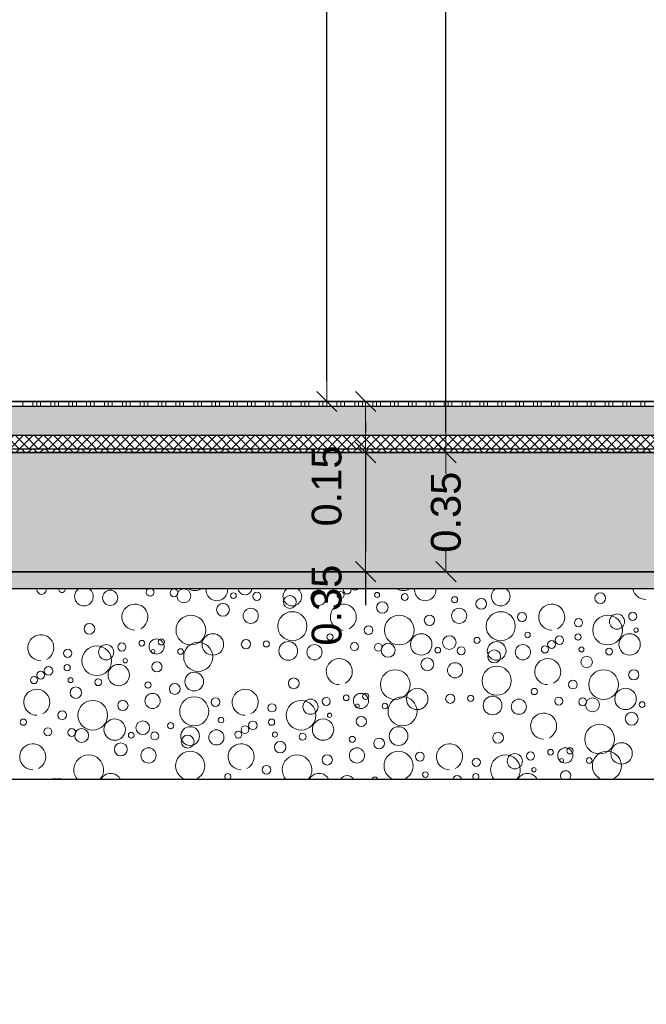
# Model space of a CAD drawing. Header units: metres. Extents: x -12 to 57.2, y -22.2 to 2.8.
# Tile 4 of 126: x 1.2 to 3.1, y -16.2 to -13.3. Entities that reach past the tile are written whole.
import ezdxf

# ---------------------------------------------------------------- set-up
doc = ezdxf.new("R2010")
doc.units = ezdxf.units.M
doc.header["$LTSCALE"] = 0.4
doc.header["$MEASUREMENT"] = 0
doc.linetypes.add('Strichlinie', pattern=[0.2, 0.15, -0.05])
doc.layers.get('0').update_dxf_attribs({"color": 8, "lineweight": 9})
doc.layers.get('Defpoints').update_dxf_attribs({"color": 8, "lineweight": 9})
for name, color, linetype in [('Neubau_A - Bodenaustausch', 8, 'Continuous'), ('Neubau_A - Sauberkeitsschicht', 8, 'Continuous'), ('Neubau_A-Bodenplatte', 8, 'Continuous'), ('Neubau_B-Bodenaufbau', 8, 'Continuous'), ('Neubau_T-Bemaßung', 8, 'Continuous')]:
    doc.layers.add(name, color=color, linetype=linetype)
doc.layers.add('S-Linien _ Schraffuren.2D', color=8, linetype='Continuous', lineweight=9)
doc.styles.add('ERSTELLTER_STIL_2', font='arial.ttf')
doc.dimstyles.new('ERSTELLTER_STIL__1', dxfattribs={"dimtxt": 0.0875, "dimasz": 0.059375, "dimexe": 0.18, "dimexo": 0.0625, "dimgap": 0, "dimtad": 1, "dimzin": 0, "dimdsep": 46, "dimtxsty": 'ERSTELLTER_STIL_2', "dimblk": 'ARROWHEAD_6', "dimblk1": 'ARROWHEAD_6', "dimblk2": 'ARROWHEAD_6', "dimcen": 0.09, "dimclrd": 7, "dimclre": 7, "dimclrt": 7, "dimazin": 0, "dimtfac": 1, "dimtdec": 4, "dimtmove": 0, "dimatfit": 3, "dimfxl": 1, "dimtolj": 1, "dimtzin": 0, "dimarcsym": 0})
pattern_1 = [(45, (-2907.6834, -10.175), (-0.0353553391, 0.0353553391), [0.0375, -0.0125]), (45, (-2907.6834, -10.139645), (-0.0353553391, 0.0353553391), [0.0375, -0.0125])]

# ---------------------------------------------------------------- blocks, each defined once
blk = doc.blocks.new('*X441', base_point=(-24191.6502, 0))
at = {"layer": 'Neubau_A - Bodenaustausch', "color": 253, "linetype": 'Continuous', "lineweight": 9, "true_color": 0x9f9f9f}
for centre, radius in [((-21282.4734, -4.8063), 0.0223), ((-21282.2862, -4.792), 0.0115), ((-21282.2572, -4.8006), 0.0205), ((-21282.1117, -4.8001), 0.00837), ((-21282.0427, -4.8021), 0.0118), ((-21281.8616, -4.8063), 0.0223), ((-21281.7971, -4.7981), 0.0103), ((-21281.6896, -4.7981), 0.00732), ((-21281.6084, -4.8042), 0.0101), ((-21281.0345, -4.8075), 0.0158), ((-21282.1422, -4.8416), 0.0189), ((-21281.9459, -4.8186), 0.0189), ((-21281.6743, -4.835), 0.0169), ((-21281.4623, -4.8123), 0.00908), ((-21281.3838, -4.8241), 0.0158), ((-21282.0608, -4.8593), 0.0223), ((-21281.9385, -4.8899), 0.0427), ((-21281.4489, -4.8593), 0.0223), ((-21281.3267, -4.8899), 0.0427), ((-21281.2641, -4.8627), 0.013), ((-21280.9853, -4.8763), 0.0223), ((-21280.9391, -4.8608), 0.0119), ((-21282.5345, -4.8975), 0.0158), ((-21282.2365, -4.9013), 0.0436), ((-21281.6247, -4.9013), 0.0436), ((-21281.5361, -4.8725), 0.015), ((-21281.0983, -4.8795), 0.0119), ((-21281.0128, -4.9013), 0.0436), ((-21282.172, -4.9434), 0.0315), ((-21281.8282, -4.9216), 0.00908), ((-21281.7146, -4.9013), 0.0128), ((-21281.5602, -4.9434), 0.0315), ((-21281.2479, -4.9155), 0.00812), ((-21281.0997, -4.9216), 0.00908), ((-21280.9483, -4.9434), 0.0315), ((-21280.9293, -4.9013), 0.00642), ((-21282.4391, -4.9508), 0.0119), ((-21282.3802, -4.9398), 0.00837), ((-21282.3371, -4.9493), 0.0223), ((-21282.3234, -4.9358), 0.00908), ((-21282.2149, -4.9799), 0.0427), ((-21282.0747, -4.9427), 0.0137), ((-21282.0149, -4.9418), 0.00908), ((-21281.9505, -4.9625), 0.0275), ((-21281.7562, -4.9498), 0.0117), ((-21281.6862, -4.952), 0.0115), ((-21281.6572, -4.9606), 0.0205), ((-21281.4776, -4.9381), 0.0201), ((-21281.396, -4.9317), 0.00908), ((-21281.3386, -4.9625), 0.0275), ((-21281.1775, -4.9436), 0.0115), ((-21281.1545, -4.931), 0.0126), ((-21282.5983, -4.9695), 0.0119), ((-21282.5128, -4.9913), 0.0436), ((-21282.4853, -4.9663), 0.0223), ((-21282.3477, -4.9642), 0.00574), ((-21282.2666, -4.9642), 0.00837), ((-21281.8734, -4.9663), 0.0223), ((-21281.5117, -4.9601), 0.00837), ((-21281.4427, -4.9621), 0.0118), ((-21281.3459, -4.9786), 0.0189), ((-21281.2616, -4.9663), 0.0223), ((-21281.1971, -4.9581), 0.0103), ((-21281.0896, -4.9581), 0.00732), ((-21281.0084, -4.9642), 0.0101), ((-21282.4293, -4.9913), 0.00642), ((-21282.3361, -5.0093), 0.015), ((-21281.5422, -5.0016), 0.0189), ((-21281.4608, -5.0193), 0.0223), ((-21281.0743, -4.995), 0.0169), ((-21282.6775, -5.0336), 0.0115), ((-21282.6545, -5.021), 0.0126), ((-21282.5997, -5.0116), 0.00908), ((-21282.4483, -5.0334), 0.0315), ((-21282.2268, -5.0525), 0.0275), ((-21281.6365, -5.0613), 0.0436), ((-21281.3385, -5.0499), 0.0427), ((-21281.0247, -5.0613), 0.0436), ((-21280.9361, -5.0325), 0.015), ((-21282.6971, -5.0481), 0.0103), ((-21282.5896, -5.0481), 0.00732), ((-21282.5084, -5.0542), 0.0101), ((-21282.3623, -5.0623), 0.00908), ((-21282.2838, -5.0741), 0.0158), ((-21281.9345, -5.0575), 0.0158), ((-21281.1146, -5.0613), 0.0128), ((-21282.5743, -5.085), 0.0169), ((-21282.3489, -5.1093), 0.0223), ((-21281.7371, -5.1093), 0.0223), ((-21281.7234, -5.0958), 0.00908), ((-21281.572, -5.1034), 0.0315), ((-21281.2282, -5.0816), 0.00908), ((-21280.9602, -5.1034), 0.0315), ((-21282.5247, -5.1513), 0.0436), ((-21282.4361, -5.1225), 0.015), ((-21282.2267, -5.1399), 0.0427), ((-21282.1641, -5.1127), 0.013), ((-21281.9128, -5.1513), 0.0436), ((-21281.8853, -5.1263), 0.0223), ((-21281.8391, -5.1108), 0.0119), ((-21281.7802, -5.0998), 0.00837), ((-21281.6666, -5.1242), 0.00837), ((-21281.6149, -5.1399), 0.0427), ((-21281.4747, -5.1027), 0.0137), ((-21281.4149, -5.1018), 0.00908), ((-21281.3505, -5.1225), 0.0275), ((-21281.2734, -5.1263), 0.0223), ((-21281.1562, -5.1098), 0.0117), ((-21281.0862, -5.112), 0.0115), ((-21281.0572, -5.1206), 0.0205), ((-21280.9117, -5.1201), 0.00837), ((-21282.6146, -5.1513), 0.0128), ((-21281.9983, -5.1295), 0.0119), ((-21281.8293, -5.1513), 0.00642), ((-21281.7477, -5.1242), 0.00574), ((-21280.9422, -5.1616), 0.0189), ((-21282.7282, -5.1716), 0.00908), ((-21282.4602, -5.1934), 0.0315), ((-21282.3776, -5.1881), 0.0201), ((-21282.296, -5.1817), 0.00908), ((-21282.1479, -5.1655), 0.00812), ((-21282.0545, -5.181), 0.0126), ((-21281.9997, -5.1716), 0.00908), ((-21281.8483, -5.1934), 0.0315), ((-21281.7361, -5.1693), 0.015), ((-21282.6562, -5.1998), 0.0117), ((-21282.5862, -5.202), 0.0115), ((-21282.5572, -5.2106), 0.0205), ((-21282.4117, -5.2101), 0.00837), ((-21282.3427, -5.2121), 0.0118), ((-21282.2386, -5.2125), 0.0275), ((-21282.1616, -5.2163), 0.0223), ((-21282.0971, -5.2081), 0.0103), ((-21282.0775, -5.1936), 0.0115), ((-21281.9896, -5.2081), 0.00732), ((-21281.6268, -5.2125), 0.0275), ((-21281.3345, -5.2175), 0.0158), ((-21281.0365, -5.2213), 0.0436), ((-21282.2459, -5.2286), 0.0189), ((-21281.9743, -5.245), 0.0169), ((-21281.9084, -5.2142), 0.0101), ((-21281.7623, -5.2223), 0.00908), ((-21281.6838, -5.2341), 0.0158), ((-21280.972, -5.2634), 0.0315), ((-21282.4422, -5.2516), 0.0189), ((-21282.3608, -5.2693), 0.0223), ((-21281.7489, -5.2693), 0.0223), ((-21281.5641, -5.2727), 0.013), ((-21281.2391, -5.2708), 0.0119), ((-21281.1802, -5.2598), 0.00837), ((-21281.1371, -5.2693), 0.0223), ((-21281.1234, -5.2558), 0.00908), ((-21281.8361, -5.2825), 0.015), ((-21281.3983, -5.2895), 0.0119), ((-21281.2853, -5.2863), 0.0223), ((-21281.1477, -5.2842), 0.00574), ((-21281.0666, -5.2842), 0.00837), ((-21282.0146, -5.3113), 0.0128), ((-21281.5479, -5.3255), 0.00812), ((-21281.2293, -5.3113), 0.00642)]:
    blk.add_circle(centre, radius, dxfattribs=at)
for centre, radius, start, end in [((-21282.6747, -4.7827), 0.0137, 168.4216, 11.5784), ((-21282.6149, -4.7818), 0.00908, 168.2756, 11.7244), ((-21282.5505, -4.8025), 0.0275, 125.4055, 54.5945), ((-21282.3562, -4.7898), 0.0117, 123.4816, 56.5184), ((-21282.2247, -4.7413), 0.0436, 242.5976, 297.4024), ((-21282.1602, -4.7834), 0.0315, 173.891, 6.109), ((-21282.0776, -4.7781), 0.0201, 185.5347, 354.4653), ((-21281.996, -4.7717), 0.00908, 246.1817, 293.8183), ((-21281.9386, -4.8025), 0.0275, 125.4055, 54.5945), ((-21281.7775, -4.7836), 0.0115, 161.9257, 18.0743), ((-21281.7545, -4.771), 0.0126, 225.3289, 314.6711), ((-21281.6128, -4.7413), 0.0436, 242.5976, 297.4024), ((-21281.5483, -4.7834), 0.0315, 173.891, 6.109), ((-21281.3268, -4.8025), 0.0275, 125.4055, 54.5945), ((-21280.9008, -4.7731), 0.0382, 190.3599, 270), ((-21282.4008, -4.8631), 0.0382, 296.5651, 270), ((-21281.7889, -4.8631), 0.0382, 296.5651, 270), ((-21281.1771, -4.8631), 0.0382, 296.5651, 270), ((-21282.6771, -4.9531), 0.0382, 296.5651, 270), ((-21281.8008, -5.0231), 0.0382, 296.5651, 270), ((-21281.1889, -5.0231), 0.0382, 296.5651, 270), ((-21282.6889, -5.1131), 0.0382, 296.5651, 270), ((-21282.0771, -5.1131), 0.0382, 296.5651, 270), ((-21281.2008, -5.1831), 0.0382, 296.5651, 270), ((-21282.7008, -5.2731), 0.0382, 296.5651, 270), ((-21282.2385, -5.2999), 0.0427, 290.0207, 249.9793), ((-21282.0889, -5.2731), 0.0382, 296.5651, 270), ((-21281.6267, -5.2999), 0.0427, 290.0207, 249.9793), ((-21281.4771, -5.2731), 0.0382, 296.5651, 270), ((-21281.0149, -5.2999), 0.0427, 290.0207, 249.9793), ((-21282.5365, -5.3113), 0.0436, 318.8368, 221.1632), ((-21281.9247, -5.3113), 0.0436, 318.8368, 221.1632), ((-21281.3128, -5.3113), 0.0436, 318.8368, 221.1632), ((-21281.1361, -5.3293), 0.015, 314.6061, 225.3939), ((-21282.6371, -5.3593), 0.0223, 60.1014, 119.8986), ((-21282.6234, -5.3458), 0.00908, 39.3676, 140.6324), ((-21282.472, -5.3534), 0.0315, 25.079, 154.921), ((-21282.3747, -5.3527), 0.0137, 68.935, 111.065), ((-21282.1282, -5.3316), 0.00908, 291.416, 248.584), ((-21281.8602, -5.3534), 0.0315, 25.079, 154.921), ((-21281.7776, -5.3481), 0.0201, 23.5808, 156.4192), ((-21281.696, -5.3417), 0.00908, 10.7824, 169.2176), ((-21281.4545, -5.341), 0.0126, 4.7004, 175.2996), ((-21281.3997, -5.3316), 0.00908, 291.416, 248.584), ((-21281.2483, -5.3534), 0.0315, 25.079, 154.921)]:
    blk.add_arc(centre, radius, start, end, dxfattribs=at)
blk = doc.blocks.new('ARROWHEAD_6')
at = {"color": 0, "linetype": 'Continuous', "lineweight": 0}
for p, q in [((-0.5, -0.5), (0.5, 0.5)), ((0, 0), (-1, 0))]:
    blk.add_line(p, q, dxfattribs=at)
blk = doc.blocks.new('*D554')
at = {"layer": 'Defpoints', "color": 0, "linetype": 'Continuous', "transparency": 16777216}
for p in [(-0.285, -14.555), (2.4794, -14.555), (-0.285, -14.905)]:
    blk.add_point(p, dxfattribs=at)
at = {"layer": 'Neubau_T-Bemaßung', "linetype": 'Continuous', "lineweight": -2, "transparency": 16777216}
for p, q in [((-0.2225, -14.555), (2.6594, -14.555)), ((2.4794, -14.6144), (2.4794, -14.6162)), ((2.4794, -14.8456), (2.4794, -14.8441)), ((-0.2225, -14.905), (2.6594, -14.905))]:
    blk.add_line(p, q, dxfattribs=at)
at = {"layer": 'Neubau_T-Bemaßung', "linetype": 'Continuous', "lineweight": -2, "transparency": 16777216, "xscale": 0.059375, "yscale": 0.059375, "zscale": 0.059375}
for p, rotation in [((2.4794, -14.555), 90), ((2.4794, -14.905), 270)]:
    blk.add_blockref('ARROWHEAD_6', p, dxfattribs=dict(at, rotation=rotation))
at = {"layer": 'Neubau_T-Bemaßung', "linetype": 'Continuous', "transparency": 16777216, "insert": (2.4794, -14.7301), "char_height": 0.0875, "attachment_point": 5, "rotation": 90, "style": 'ERSTELLTER_STIL_2'}
blk.add_mtext('\\A1;0.35', dxfattribs=at)
blk = doc.blocks.new('*D555')
at = {"layer": 'Defpoints', "color": 0, "linetype": 'Continuous', "transparency": 16777216}
for p in [(-0.3, -10.655), (2.4794, -10.655), (-0.285, -14.555)]:
    blk.add_point(p, dxfattribs=at)
at = {"layer": 'Neubau_T-Bemaßung', "linetype": 'Continuous', "lineweight": -2, "transparency": 16777216}
for p, q in [((-0.2375, -10.655), (2.6594, -10.655)), ((2.4794, -10.7144), (2.4794, -12.495)), ((2.4794, -14.4956), (2.4794, -12.722)), ((-0.2225, -14.555), (2.6594, -14.555))]:
    blk.add_line(p, q, dxfattribs=at)
at = {"layer": 'Neubau_T-Bemaßung', "linetype": 'Continuous', "lineweight": -2, "transparency": 16777216, "xscale": 0.059375, "yscale": 0.059375, "zscale": 0.059375}
for p, rotation in [((2.4794, -10.655), 90), ((2.4794, -14.555), 270)]:
    blk.add_blockref('ARROWHEAD_6', p, dxfattribs=dict(at, rotation=rotation))
at = {"layer": 'Neubau_T-Bemaßung', "linetype": 'Continuous', "transparency": 16777216, "insert": (2.4794, -12.6085), "char_height": 0.0875, "attachment_point": 5, "rotation": 90, "style": 'ERSTELLTER_STIL_2'}
blk.add_mtext('\\A1;3.90', dxfattribs=at)
blk = doc.blocks.new('*D568')
at = {"layer": 'Defpoints', "color": 0, "linetype": 'Continuous', "transparency": 16777216}
for p in [(-0.285, -14.555), (23.9206, -14.555), (-0.285, -14.905)]:
    blk.add_point(p, dxfattribs=at)
at = {"layer": 'Neubau_T-Bemaßung', "linetype": 'Continuous', "lineweight": -2, "transparency": 16777216}
for p, q in [((-0.2225, -14.555), (24.1006, -14.555)), ((23.9206, -14.6144), (23.9206, -14.6162)), ((23.9206, -14.8456), (23.9206, -14.8441)), ((-0.2225, -14.905), (24.1006, -14.905))]:
    blk.add_line(p, q, dxfattribs=at)
at = {"layer": 'Neubau_T-Bemaßung', "linetype": 'Continuous', "lineweight": -2, "transparency": 16777216, "xscale": 0.059375, "yscale": 0.059375, "zscale": 0.059375}
for p, rotation in [((23.9206, -14.555), 90), ((23.9206, -14.905), 270)]:
    blk.add_blockref('ARROWHEAD_6', p, dxfattribs=dict(at, rotation=rotation))
at = {"layer": 'Neubau_T-Bemaßung', "linetype": 'Continuous', "transparency": 16777216, "insert": (23.9206, -14.7301), "char_height": 0.0875, "attachment_point": 5, "rotation": 90, "style": 'ERSTELLTER_STIL_2'}
blk.add_mtext('\\A1;0.35', dxfattribs=at)
blk = doc.blocks.new('*D569')
at = {"layer": 'Defpoints', "color": 0, "linetype": 'Continuous', "transparency": 16777216}
for p in [(-0.3, -10.655), (23.9206, -10.655), (-0.285, -14.555)]:
    blk.add_point(p, dxfattribs=at)
at = {"layer": 'Neubau_T-Bemaßung', "linetype": 'Continuous', "lineweight": -2, "transparency": 16777216}
for p, q in [((-0.2375, -10.655), (24.1006, -10.655)), ((23.9206, -10.7144), (23.9206, -12.495)), ((23.9206, -14.4956), (23.9206, -12.722)), ((-0.2225, -14.555), (24.1006, -14.555))]:
    blk.add_line(p, q, dxfattribs=at)
at = {"layer": 'Neubau_T-Bemaßung', "linetype": 'Continuous', "lineweight": -2, "transparency": 16777216, "xscale": 0.059375, "yscale": 0.059375, "zscale": 0.059375}
for p, rotation in [((23.9206, -10.655), 90), ((23.9206, -14.555), 270)]:
    blk.add_blockref('ARROWHEAD_6', p, dxfattribs=dict(at, rotation=rotation))
at = {"layer": 'Neubau_T-Bemaßung', "linetype": 'Continuous', "transparency": 16777216, "insert": (23.9206, -12.6085), "char_height": 0.0875, "attachment_point": 5, "rotation": 90, "style": 'ERSTELLTER_STIL_2'}
blk.add_mtext('\\A1;3.90', dxfattribs=at)
blk = doc.blocks.new('*D637')
at = {"layer": 'Defpoints', "color": 0, "linetype": 'Continuous', "transparency": 16777216}
for p in [(-0.285, -14.555), (2.2434, -14.555), (-0.285, -14.905)]:
    blk.add_point(p, dxfattribs=at)
at = {"layer": 'Neubau_T-Bemaßung', "linetype": 'Continuous', "lineweight": -2, "transparency": 16777216}
for p, q in [((-0.2225, -14.555), (2.4234, -14.555)), ((2.2434, -14.6144), (2.2434, -14.8456)), ((-0.2225, -14.905), (2.4234, -14.905)), ((2.2434, -14.905), (2.2434, -15.0031))]:
    blk.add_line(p, q, dxfattribs=at)
at = {"layer": 'Neubau_T-Bemaßung', "linetype": 'Continuous', "lineweight": -2, "transparency": 16777216, "xscale": 0.059375, "yscale": 0.059375, "zscale": 0.059375}
for p, rotation in [((2.2434, -14.555), 90), ((2.2434, -14.905), 270)]:
    blk.add_blockref('ARROWHEAD_6', p, dxfattribs=dict(at, rotation=rotation))
at = {"layer": 'Neubau_T-Bemaßung', "linetype": 'Continuous', "transparency": 16777216, "insert": (2.1294, -15.0031), "char_height": 0.0875, "attachment_point": 5, "rotation": 90, "style": 'ERSTELLTER_STIL_2'}
blk.add_mtext('\\A1;0.35', dxfattribs=at)
blk = doc.blocks.new('*D638')
at = {"layer": 'Defpoints', "color": 0, "linetype": 'Continuous', "transparency": 16777216}
for p in [(0.175, -14.405), (2.2434, -14.405), (-0.285, -14.555)]:
    blk.add_point(p, dxfattribs=at)
at = {"layer": 'Neubau_T-Bemaßung', "linetype": 'Continuous', "lineweight": -2, "transparency": 16777216}
for p, q in [((0.2375, -14.405), (2.4234, -14.405)), ((2.2434, -14.4644), (2.2434, -14.4956)), ((-0.2225, -14.555), (2.4234, -14.555)), ((2.2434, -14.555), (2.2434, -14.6531))]:
    blk.add_line(p, q, dxfattribs=at)
at = {"layer": 'Neubau_T-Bemaßung', "linetype": 'Continuous', "lineweight": -2, "transparency": 16777216, "xscale": 0.059375, "yscale": 0.059375, "zscale": 0.059375}
for p, rotation in [((2.2434, -14.405), 90), ((2.2434, -14.555), 270)]:
    blk.add_blockref('ARROWHEAD_6', p, dxfattribs=dict(at, rotation=rotation))
at = {"layer": 'Neubau_T-Bemaßung', "linetype": 'Continuous', "transparency": 16777216, "insert": (2.1294, -14.6531), "char_height": 0.0875, "attachment_point": 5, "rotation": 90, "style": 'ERSTELLTER_STIL_2'}
blk.add_mtext('\\A1;0.15', dxfattribs=at)
blk = doc.blocks.new('*D639')
at = {"layer": 'Defpoints', "color": 0, "linetype": 'Continuous', "transparency": 16777216}
for p in [(0.2, -10.795), (2.1294, -10.795), (0.175, -14.405)]:
    blk.add_point(p, dxfattribs=at)
at = {"layer": 'Neubau_T-Bemaßung', "linetype": 'Continuous', "lineweight": -2, "transparency": 16777216}
for p, q in [((0.2625, -10.795), (2.3094, -10.795)), ((2.1294, -10.8544), (2.1294, -12.5651)), ((2.1294, -14.3456), (2.1294, -12.7754)), ((0.2375, -14.405), (2.3094, -14.405))]:
    blk.add_line(p, q, dxfattribs=at)
at = {"layer": 'Neubau_T-Bemaßung', "linetype": 'Continuous', "lineweight": -2, "transparency": 16777216, "xscale": 0.059375, "yscale": 0.059375, "zscale": 0.059375}
for p, rotation in [((2.1294, -10.795), 90), ((2.1294, -14.405), 270)]:
    blk.add_blockref('ARROWHEAD_6', p, dxfattribs=dict(at, rotation=rotation))
at = {"layer": 'Neubau_T-Bemaßung', "linetype": 'Continuous', "transparency": 16777216, "insert": (2.1294, -12.6702), "char_height": 0.0875, "attachment_point": 5, "rotation": 90, "style": 'ERSTELLTER_STIL_2'}
blk.add_mtext('\\A1;3.61', dxfattribs=at)
blk = doc.blocks.new('*D598')
at = {"layer": 'Defpoints', "color": 0, "linetype": 'Continuous', "transparency": 16777216}
for p in [(-0.285, -14.555), (23.6845, -14.555), (-0.285, -14.905)]:
    blk.add_point(p, dxfattribs=at)
at = {"layer": 'Neubau_T-Bemaßung', "linetype": 'Continuous', "lineweight": -2, "transparency": 16777216}
for p, q in [((-0.2225, -14.555), (23.8645, -14.555)), ((23.6845, -14.6144), (23.6845, -14.8456)), ((-0.2225, -14.905), (23.8645, -14.905)), ((23.6845, -14.905), (23.6845, -15.0031))]:
    blk.add_line(p, q, dxfattribs=at)
at = {"layer": 'Neubau_T-Bemaßung', "linetype": 'Continuous', "lineweight": -2, "transparency": 16777216, "xscale": 0.059375, "yscale": 0.059375, "zscale": 0.059375}
for p, rotation in [((23.6845, -14.555), 90), ((23.6845, -14.905), 270)]:
    blk.add_blockref('ARROWHEAD_6', p, dxfattribs=dict(at, rotation=rotation))
at = {"layer": 'Neubau_T-Bemaßung', "linetype": 'Continuous', "transparency": 16777216, "insert": (23.5706, -15.0031), "char_height": 0.0875, "attachment_point": 5, "rotation": 90, "style": 'ERSTELLTER_STIL_2'}
blk.add_mtext('\\A1;0.35', dxfattribs=at)
blk = doc.blocks.new('*D599')
at = {"layer": 'Defpoints', "color": 0, "linetype": 'Continuous', "transparency": 16777216}
for p in [(0.175, -14.405), (23.6845, -14.405), (-0.285, -14.555)]:
    blk.add_point(p, dxfattribs=at)
at = {"layer": 'Neubau_T-Bemaßung', "linetype": 'Continuous', "lineweight": -2, "transparency": 16777216}
for p, q in [((0.2375, -14.405), (23.8645, -14.405)), ((23.6845, -14.4644), (23.6845, -14.4956)), ((-0.2225, -14.555), (23.8645, -14.555)), ((23.6845, -14.555), (23.6845, -14.6531))]:
    blk.add_line(p, q, dxfattribs=at)
at = {"layer": 'Neubau_T-Bemaßung', "linetype": 'Continuous', "lineweight": -2, "transparency": 16777216, "xscale": 0.059375, "yscale": 0.059375, "zscale": 0.059375}
for p, rotation in [((23.6845, -14.405), 90), ((23.6845, -14.555), 270)]:
    blk.add_blockref('ARROWHEAD_6', p, dxfattribs=dict(at, rotation=rotation))
at = {"layer": 'Neubau_T-Bemaßung', "linetype": 'Continuous', "transparency": 16777216, "insert": (23.5706, -14.6531), "char_height": 0.0875, "attachment_point": 5, "rotation": 90, "style": 'ERSTELLTER_STIL_2'}
blk.add_mtext('\\A1;0.15', dxfattribs=at)
blk = doc.blocks.new('*D600')
at = {"layer": 'Defpoints', "color": 0, "linetype": 'Continuous', "transparency": 16777216}
for p in [(-0.3, -10.655), (23.5706, -10.655), (0.175, -14.405)]:
    blk.add_point(p, dxfattribs=at)
at = {"layer": 'Neubau_T-Bemaßung', "linetype": 'Continuous', "lineweight": -2, "transparency": 16777216}
for p, q in [((-0.2375, -10.655), (23.7506, -10.655)), ((23.5706, -10.7144), (23.5706, -12.4196)), ((23.5706, -14.3456), (23.5706, -12.6474)), ((0.2375, -14.405), (23.7506, -14.405))]:
    blk.add_line(p, q, dxfattribs=at)
at = {"layer": 'Neubau_T-Bemaßung', "linetype": 'Continuous', "lineweight": -2, "transparency": 16777216, "xscale": 0.059375, "yscale": 0.059375, "zscale": 0.059375}
for p, rotation in [((23.5706, -10.655), 90), ((23.5706, -14.405), 270)]:
    blk.add_blockref('ARROWHEAD_6', p, dxfattribs=dict(at, rotation=rotation))
at = {"layer": 'Neubau_T-Bemaßung', "linetype": 'Continuous', "transparency": 16777216, "insert": (23.5706, -12.5335), "char_height": 0.0875, "attachment_point": 5, "rotation": 90, "style": 'ERSTELLTER_STIL_2'}
blk.add_mtext('\\A1;3.75', dxfattribs=at)

msp = doc.modelspace()

# ---------------------------------------------------------------- hatches: boundary and pattern name
at = {"layer": 'Neubau_A - Sauberkeitsschicht', "linetype": 'Continuous'}
h = msp.add_hatch(dxfattribs=at)
h.set_pattern_fill('BETON__UNBEWEHRT_0002', color=256, style=0, pattern_type=2)
h.set_pattern_definition(pattern_1)
h.paths.add_polyline_path([(-0.445, -14.905), (-0.445, -14.955), (24.23, -14.955), (24.23, -14.905)])
at = {"layer": 'Neubau_A-Bodenplatte', "linetype": 'Continuous'}
h = msp.add_hatch(dxfattribs=at)
h.set_pattern_fill('BETON__STAHLBETON_0002', color=256, style=0, pattern_type=2)
h.set_pattern_definition([(45, (-2907.6834, -10.175), (-0.0848528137, 0.0848528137), []), (45, (-2907.72583, -10.13257), (-0.0848528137, 0.0848528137), [0.09, -0.03])])
h.paths.add_polyline_path([(-0.285, -14.905), (33.0401, -14.905), (33.0401, -14.555), (-0.285, -14.555)])
at = {"layer": 'Neubau_B-Bodenaufbau', "linetype": 'Continuous'}
h = msp.add_hatch(dxfattribs=at)
h.set_pattern_fill('BETON__UNBEWEHRT_0002', color=256, style=0, pattern_type=2)
h.set_pattern_definition(pattern_1)
h.paths.add_polyline_path([(0.175, -14.42), (0.175, -14.505), (4.625, -14.505), (4.625, -14.42)])
h = msp.add_hatch(dxfattribs=at)
h.set_pattern_fill('DÄMMUNG__HART_2_0002', color=256, style=0, pattern_type=2)
h.set_pattern_definition([(45, (-2907.6834, -10.175), (-0.01414213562, 0.01414213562), []), (135, (-2907.6834, -10.175), (0.01414213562, 0.01414213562), [])])
h.paths.add_polyline_path([(4.625, -14.505), (0.175, -14.505), (0.175, -14.545), (4.625, -14.545)])
h = msp.add_hatch(dxfattribs=at)
h.set_pattern_fill('GUßASPHALT_0002', color=256, style=0, pattern_type=2)
h.set_pattern_definition([(45, (-2907.6834, -10.175), (-0.01767766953, 0.01767766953), []), (135, (-2907.6834, -10.175), (0.01767766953, 0.01767766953), [])])
h.paths.add_polyline_path([(0.175, -14.555), (4.625, -14.555), (4.625, -14.545), (0.175, -14.545)])

# ---------------------------------------------------------------- linework, layer by layer
msp.add_lwpolyline([(33.2001, -15.655), (23.78, -15.655), (23.64, -15.515), (-0.445, -15.515), (-1.275, -15.515), (-1.885, -14.905), (-2.235, -14.555), (-5.6703, -11.1197), (-6.181, -11.1321), (-6.1823, -11.1321), (-6.1838, -11.1321), (-6.2728, -11.1311), (-6.3042, -11.1298), (-11.9962, -10.9075), (-11.9962, -22.195), (-11.9962, -22.195), (57.2295, -22.195)])
at = {"layer": 'Neubau_A - Bodenaustausch', "linetype": 'Continuous'}
msp.add_line((21.115, -15.515), (-0.445, -15.515), dxfattribs=at)
at = {"layer": 'Neubau_A - Sauberkeitsschicht', "linetype": 'Continuous'}
msp.add_line((24.04, -14.955), (-0.445, -14.955), dxfattribs=at)
at = {"layer": 'Neubau_A-Bodenplatte', "linetype": 'Continuous'}
msp.add_line((4.625, -14.555), (0.175, -14.555), dxfattribs=at)
at = {"layer": 'Neubau_A-Bodenplatte', "linetype": 'Continuous', "flags": 128}
msp.add_lwpolyline([(33.0401, -14.905), (24.23, -14.905), (-0.285, -14.905)], dxfattribs=at)
at = {"layer": 'Neubau_B-Bodenaufbau', "linetype": 'Continuous'}
for p, q in [((4.625, -14.405), (0.175, -14.405)), ((4.625, -14.42), (0.175, -14.42)), ((4.625, -14.505), (0.175, -14.505)), ((4.625, -14.545), (0.175, -14.545))]:
    msp.add_line(p, q, dxfattribs=at)
at = {"layer": 'Neubau_B-Bodenaufbau', "linetype": 'Continuous', "lineweight": 9}
for p, q in [((1.2366, -14.405), (1.2366, -14.42)), ((1.2666, -14.405), (1.2666, -14.42)), ((1.2779, -14.405), (1.2779, -14.42)), ((1.2891, -14.405), (1.2891, -14.42)), ((1.3191, -14.405), (1.3191, -14.42)), ((1.3304, -14.405), (1.3304, -14.42)), ((1.3416, -14.405), (1.3416, -14.42)), ((1.3716, -14.405), (1.3716, -14.42)), ((1.3829, -14.405), (1.3829, -14.42)), ((1.3941, -14.405), (1.3941, -14.42)), ((1.4241, -14.405), (1.4241, -14.42)), ((1.4354, -14.405), (1.4354, -14.42)), ((1.4466, -14.405), (1.4466, -14.42)), ((1.4766, -14.405), (1.4766, -14.42)), ((1.4879, -14.405), (1.4879, -14.42)), ((1.4991, -14.405), (1.4991, -14.42)), ((1.5291, -14.405), (1.5291, -14.42)), ((1.5404, -14.405), (1.5404, -14.42)), ((1.5516, -14.405), (1.5516, -14.42)), ((1.5816, -14.405), (1.5816, -14.42)), ((1.5929, -14.405), (1.5929, -14.42)), ((1.6041, -14.405), (1.6041, -14.42)), ((1.6341, -14.405), (1.6341, -14.42)), ((1.6454, -14.405), (1.6454, -14.42)), ((1.6566, -14.405), (1.6566, -14.42)), ((1.6866, -14.405), (1.6866, -14.42)), ((1.6979, -14.405), (1.6979, -14.42)), ((1.7091, -14.405), (1.7091, -14.42)), ((1.7391, -14.405), (1.7391, -14.42)), ((1.7504, -14.405), (1.7504, -14.42)), ((1.7616, -14.405), (1.7616, -14.42)), ((1.7916, -14.405), (1.7916, -14.42)), ((1.8029, -14.405), (1.8029, -14.42)), ((1.8141, -14.405), (1.8141, -14.42)), ((1.8441, -14.405), (1.8441, -14.42)), ((1.8554, -14.405), (1.8554, -14.42)), ((1.8666, -14.405), (1.8666, -14.42)), ((1.8966, -14.405), (1.8966, -14.42)), ((1.9079, -14.405), (1.9079, -14.42)), ((1.9191, -14.405), (1.9191, -14.42)), ((1.9491, -14.405), (1.9491, -14.42)), ((1.9604, -14.405), (1.9604, -14.42)), ((1.9716, -14.405), (1.9716, -14.42)), ((2.0016, -14.405), (2.0016, -14.42)), ((2.0129, -14.405), (2.0129, -14.42)), ((2.0241, -14.405), (2.0241, -14.42)), ((2.0541, -14.405), (2.0541, -14.42)), ((2.0654, -14.405), (2.0654, -14.42)), ((2.0766, -14.405), (2.0766, -14.42)), ((2.1066, -14.405), (2.1066, -14.42)), ((2.1179, -14.405), (2.1179, -14.42)), ((2.1291, -14.405), (2.1291, -14.42)), ((2.1591, -14.405), (2.1591, -14.42)), ((2.1704, -14.405), (2.1704, -14.42)), ((2.1816, -14.405), (2.1816, -14.42)), ((2.2116, -14.405), (2.2116, -14.42)), ((2.2229, -14.405), (2.2229, -14.42)), ((2.2341, -14.405), (2.2341, -14.42)), ((2.2641, -14.405), (2.2641, -14.42)), ((2.2754, -14.405), (2.2754, -14.42)), ((2.2866, -14.405), (2.2866, -14.42)), ((2.3166, -14.405), (2.3166, -14.42)), ((2.3279, -14.405), (2.3279, -14.42)), ((2.3391, -14.405), (2.3391, -14.42)), ((2.3691, -14.405), (2.3691, -14.42)), ((2.3804, -14.405), (2.3804, -14.42)), ((2.3916, -14.405), (2.3916, -14.42)), ((2.4216, -14.405), (2.4216, -14.42)), ((2.4329, -14.405), (2.4329, -14.42)), ((2.4441, -14.405), (2.4441, -14.42)), ((2.4741, -14.405), (2.4741, -14.42)), ((2.4854, -14.405), (2.4854, -14.42)), ((2.4966, -14.405), (2.4966, -14.42)), ((2.5266, -14.405), (2.5266, -14.42)), ((2.5379, -14.405), (2.5379, -14.42)), ((2.5491, -14.405), (2.5491, -14.42)), ((2.5791, -14.405), (2.5791, -14.42)), ((2.5904, -14.405), (2.5904, -14.42)), ((2.6016, -14.405), (2.6016, -14.42)), ((2.6316, -14.405), (2.6316, -14.42)), ((2.6429, -14.405), (2.6429, -14.42)), ((2.6541, -14.405), (2.6541, -14.42)), ((2.6841, -14.405), (2.6841, -14.42)), ((2.6954, -14.405), (2.6954, -14.42)), ((2.7066, -14.405), (2.7066, -14.42)), ((2.7366, -14.405), (2.7366, -14.42)), ((2.7479, -14.405), (2.7479, -14.42)), ((2.7591, -14.405), (2.7591, -14.42)), ((2.7891, -14.405), (2.7891, -14.42)), ((2.8004, -14.405), (2.8004, -14.42)), ((2.8116, -14.405), (2.8116, -14.42)), ((2.8416, -14.405), (2.8416, -14.42)), ((2.8529, -14.405), (2.8529, -14.42)), ((2.8641, -14.405), (2.8641, -14.42)), ((2.8941, -14.405), (2.8941, -14.42)), ((2.9054, -14.405), (2.9054, -14.42)), ((2.9166, -14.405), (2.9166, -14.42)), ((2.9466, -14.405), (2.9466, -14.42)), ((2.9579, -14.405), (2.9579, -14.42)), ((2.9691, -14.405), (2.9691, -14.42)), ((2.9991, -14.405), (2.9991, -14.42)), ((3.0104, -14.405), (3.0104, -14.42)), ((3.0216, -14.405), (3.0216, -14.42)), ((3.0516, -14.405), (3.0516, -14.42)), ((3.0629, -14.405), (3.0629, -14.42))]:
    msp.add_line(p, q, dxfattribs=at)
at = {"layer": 'S-Linien _ Schraffuren.2D', "linetype": 'Strichlinie', "flags": 128}
msp.add_lwpolyline([(-5.6703, -11.1197), (-4.6126, -11.0941), (-3.3286, -11.0649), (-0.8946, -11.0218), (-0.7539, -10.9508), (3.9368, -10.8951), (6.6043, -10.8879), (7.0796, -10.8781), (8.6162, -10.8406), (13.0557, -10.7772), (16.8619, -10.7236), (17.682, -10.7178), (18.7317, -10.715), (18.8531, -10.7288), (19.2075, -10.718), (22.2351, -10.6838), (26.7618, -10.6064), (26.9401, -10.616), (27.5592, -10.6417), (27.9329, -10.6496), (29.5275, -10.6661), (33.9321, -10.7029), (36.0088, -10.6975), (36.514, -10.6975), (39.5993, -10.7118), (42.3672, -10.6876), (43.4193, -10.7044), (45.1413, -10.7127), (47.1587, -10.6936), (47.5029, -10.6921), (46.53, -11.665), (44.89, -11.665), (44.89, -11.405), (39.4587, -11.405), (39.0587, -11.805), (37.8901, -11.805), (34.0401, -15.655), (23.78, -15.655), (23.64, -15.515), (-1.275, -15.515)], close=True, dxfattribs=at)

# ---------------------------------------------------------------- block references
at = {"layer": 'Neubau_A - Bodenaustausch'}
msp.add_blockref('*X441', (-2907.6834, -10.175), dxfattribs=at)

# ---------------------------------------------------------------- dimensions: what is measured, and where the dimension line sits
at = {"layer": 'Neubau_T-Bemaßung', "linetype": 'Continuous'}
for base, p1, p2, picture, middle in [((2.4794, -10.655), (-0.285, -14.555), (-0.3, -10.655), '*D555', (2.4794, -12.6085)), ((23.9206, -10.655), (-0.285, -14.555), (-0.3, -10.655), '*D569', (23.9206, -12.6085)), ((23.5706, -10.655), (0.175, -14.405), (-0.3, -10.655), '*D600', (23.5706, -12.5335)), ((2.1294, -10.795), (0.175, -14.405), (0.2, -10.795), '*D639', (2.1294, -12.6702)), ((2.2434, -14.405), (-0.285, -14.555), (0.175, -14.405), '*D638', (2.1294, -14.6531)), ((23.6845, -14.405), (-0.285, -14.555), (0.175, -14.405), '*D599', (23.5706, -14.6531)), ((2.4794, -14.555), (-0.285, -14.905), (-0.285, -14.555), '*D554', (2.4794, -14.7301)), ((23.9206, -14.555), (-0.285, -14.905), (-0.285, -14.555), '*D568', (23.9206, -14.7301)), ((2.2434, -14.555), (-0.285, -14.905), (-0.285, -14.555), '*D637', (2.1294, -15.0031)), ((23.6845, -14.555), (-0.285, -14.905), (-0.285, -14.555), '*D598', (23.5706, -15.0031))]:
    dim = msp.add_linear_dim(base=base, p1=p1, p2=p2, angle=90, dimstyle='ERSTELLTER_STIL__1', override={"dimclrd": 256, "dimclre": 256, "dimclrt": 256}, dxfattribs=at)
    dim.commit()
    dim.dimension.update_dxf_attribs({"geometry": picture, "text_midpoint": middle, "dimtype": 160, "text_rotation": 90})

doc.saveas('drawing.dxf')
